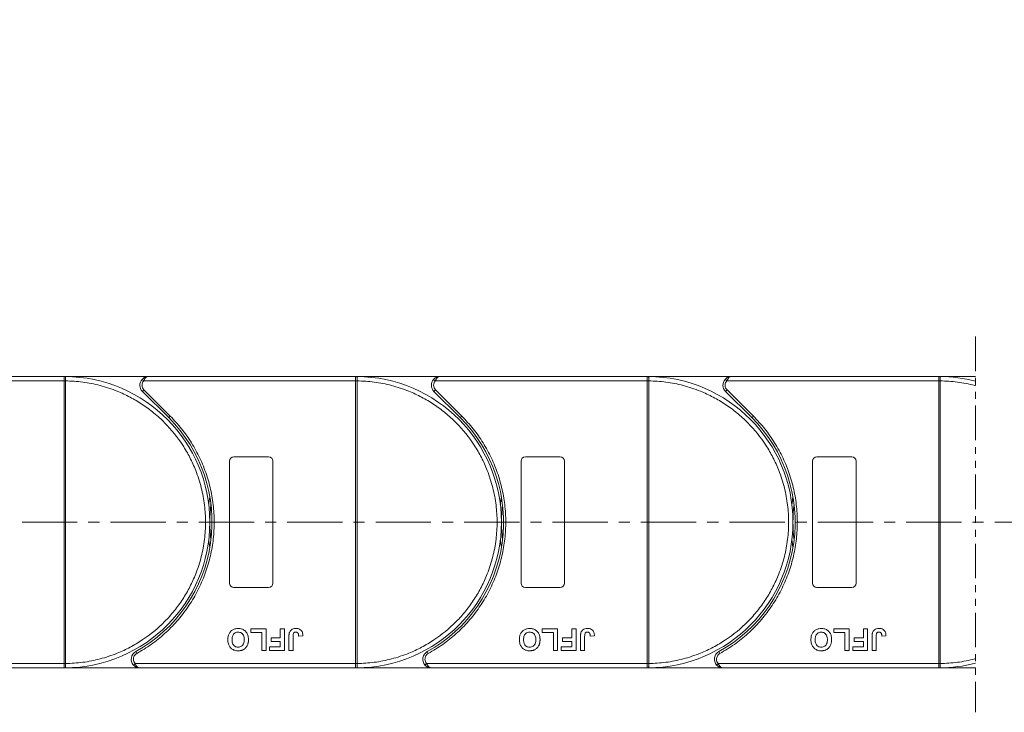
# Model space of a CAD drawing. Header units: millimetres. Extents: x 506 to 1981, y 649 to 1682.
# Tile 32 of 86: x 1229 to 1455, y 1059 to 1218. Entities that reach past the tile are written whole.
import ezdxf

# ---------------------------------------------------------------- set-up
doc = ezdxf.new("R2010")
doc.units = ezdxf.units.MM
doc.linetypes.add('CENTERX2', pattern=[20.32, 12.7, -2.54, 2.54, -2.54])
doc.linetypes.add('PHANTOM2', pattern=[31.75, 15.875, -3.175, 3.175, -3.175, 3.175, -3.175])
doc.styles.get("Standard").update_dxf_attribs({"font": '仿宋_GB2312.ttf', "width": 0.8})
doc.dimstyles.new('副本 ISO-45.1', dxfattribs={"dimtxt": 10, "dimasz": 9, "dimexe": 6.5, "dimexo": 0.625, "dimgap": 2.5, "dimtad": 1, "dimdsep": 46, "dimtxsty": 'Standard', "dimcen": 2.5, "dimadec": 0, "dimazin": 0, "dimtfac": 1, "dimtmove": 0, "dimatfit": 3, "dimfxl": 0, "dimarcsym": 0})

# ---------------------------------------------------------------- blocks, each defined once
blk = doc.blocks.new('*D2729')
at = {"color": 0, "lineweight": -2}
for p, q in [((1371.29, 1330.5), (1875.27, 1330.5)), ((1868.77, 1078.3), (1868.77, 1321.5)), ((1793.05, 1069.3), (1875.27, 1069.3))]:
    blk.add_line(p, q, dxfattribs=at)
at = {"color": 0, "lineweight": 9}
for points in [[(1867.27, 1321.5), (1870.27, 1321.5), (1868.77, 1330.5)], [(1867.27, 1078.3), (1870.27, 1078.3), (1868.77, 1069.3)]]:
    blk.add_solid(points, dxfattribs=at)
at = {"layer": 'Defpoints', "color": 0, "lineweight": 9}
for p in [(1370.66, 1330.5), (1868.77, 1330.5), (1792.42, 1069.3)]:
    blk.add_point(p, dxfattribs=at)
at = {"color": 0, "lineweight": 9, "insert": (1861.27, 1199.9), "char_height": 10, "attachment_point": 5, "rotation": 90}
blk.add_mtext('2R+67', dxfattribs=at)

msp = doc.modelspace()

# ---------------------------------------------------------------- linework, layer by layer
at = {"color": 3, "linetype": 'PHANTOM2', "lineweight": 9, "ltscale": 0.5}
msp.add_line((1448.526, 1145.482), (1448.525, 1059.092), dxfattribs=at)
at = {"color": 7, "linetype": 'Continuous', "lineweight": 15}
for p, q in [((1239.091, 1136.303), (1191.503, 1136.303)), ((1258.503, 1136.303), (1239.091, 1136.303)), ((1239.091, 1136.303), (1239.325, 1136.302)), ((1306.091, 1136.303), (1258.503, 1136.303)), ((1306.091, 1136.303), (1306.325, 1136.302)), ((1325.503, 1136.303), (1306.091, 1136.303)), ((1373.091, 1136.303), (1325.503, 1136.303)), ((1392.503, 1136.303), (1373.091, 1136.303)), ((1373.091, 1136.303), (1373.325, 1136.302)), ((1440.091, 1136.303), (1392.503, 1136.303)), ((1440.091, 1136.303), (1440.325, 1136.302)), ((1448.526, 1136.303), (1440.091, 1136.303)), ((1190.385, 1135.303), (1239.091, 1135.303)), ((1239.091, 1070.305), (1239.091, 1135.301)), ((1239.091, 1135.301), (1239.441, 1135.301)), ((1239.441, 1135.304), (1239.441, 1135.301)), ((1239.441, 1135.301), (1239.441, 1070.305)), ((1257.012, 1135.636), (1257.385, 1135.303)), ((1257.385, 1135.303), (1306.091, 1135.303)), ((1306.091, 1070.305), (1306.091, 1135.301)), ((1306.091, 1135.301), (1306.441, 1135.301)), ((1306.441, 1135.304), (1306.441, 1135.301)), ((1306.441, 1135.301), (1306.441, 1070.305)), ((1324.012, 1135.636), (1324.385, 1135.303)), ((1324.385, 1135.303), (1373.091, 1135.303)), ((1373.091, 1070.305), (1373.091, 1135.301)), ((1373.091, 1135.301), (1373.441, 1135.301)), ((1373.441, 1135.304), (1373.441, 1135.301)), ((1373.441, 1135.301), (1373.441, 1070.305)), ((1391.012, 1135.636), (1391.385, 1135.303)), ((1391.385, 1135.303), (1440.091, 1135.303)), ((1440.091, 1070.305), (1440.091, 1135.301)), ((1440.091, 1135.301), (1440.441, 1135.301)), ((1440.441, 1135.304), (1440.441, 1135.301)), ((1440.441, 1135.301), (1440.441, 1070.305)), ((1257.442, 1133.242), (1257.089, 1132.889)), ((1257.089, 1132.889), (1263.133, 1126.845)), ((1257.442, 1133.242), (1263.487, 1127.198)), ((1324.442, 1133.242), (1324.089, 1132.889)), ((1324.089, 1132.889), (1330.133, 1126.845)), ((1324.442, 1133.242), (1330.487, 1127.198)), ((1391.442, 1133.242), (1391.089, 1132.889)), ((1391.089, 1132.889), (1397.133, 1126.845)), ((1391.442, 1133.242), (1397.487, 1127.198)), ((1263.487, 1127.198), (1263.133, 1126.845)), ((1330.487, 1127.198), (1330.133, 1126.845)), ((1397.487, 1127.198), (1397.133, 1126.845)), ((1278.091, 1117.803), (1286.091, 1117.803)), ((1345.091, 1117.803), (1353.091, 1117.803)), ((1412.091, 1117.803), (1420.091, 1117.803)), ((1277.091, 1088.803), (1277.091, 1116.803)), ((1287.091, 1116.803), (1287.091, 1088.803)), ((1344.091, 1088.803), (1344.091, 1116.803)), ((1354.091, 1116.803), (1354.091, 1088.803)), ((1411.091, 1088.803), (1411.091, 1116.803)), ((1421.091, 1116.803), (1421.091, 1088.803)), ((1286.091, 1087.803), (1278.091, 1087.803)), ((1353.091, 1087.803), (1345.091, 1087.803)), ((1420.091, 1087.803), (1412.091, 1087.803)), ((1281.976, 1077.47), (1281.976, 1078.303)), ((1281.976, 1078.303), (1285.502, 1078.303)), ((1284.54, 1077.47), (1281.976, 1077.47)), ((1284.54, 1073.303), (1284.54, 1077.47)), ((1285.502, 1078.303), (1285.502, 1073.303)), ((1288.771, 1078.303), (1289.732, 1078.303)), ((1288.771, 1076.188), (1288.771, 1078.303)), ((1289.732, 1078.303), (1289.732, 1073.303)), ((1348.976, 1077.47), (1348.976, 1078.303)), ((1348.976, 1078.303), (1352.502, 1078.303)), ((1351.54, 1077.47), (1348.976, 1077.47)), ((1351.54, 1073.303), (1351.54, 1077.47)), ((1352.502, 1078.303), (1352.502, 1073.303)), ((1355.771, 1076.188), (1355.771, 1078.303)), ((1355.771, 1078.303), (1356.732, 1078.303)), ((1356.732, 1078.303), (1356.732, 1073.303)), ((1415.976, 1077.47), (1415.976, 1078.303)), ((1415.976, 1078.303), (1419.502, 1078.303)), ((1418.54, 1077.47), (1415.976, 1077.47)), ((1418.54, 1073.303), (1418.54, 1077.47)), ((1419.502, 1078.303), (1419.502, 1073.303)), ((1422.771, 1076.188), (1422.771, 1078.303)), ((1422.771, 1078.303), (1423.732, 1078.303)), ((1423.732, 1078.303), (1423.732, 1073.303)), ((1286.656, 1076.188), (1288.771, 1076.188)), ((1286.656, 1075.354), (1286.656, 1076.188)), ((1288.771, 1075.354), (1286.656, 1075.354)), ((1288.771, 1074.136), (1288.771, 1075.354)), ((1290.758, 1073.303), (1290.758, 1076.455)), ((1291.72, 1076.539), (1291.72, 1073.303)), ((1293.002, 1076.636), (1293.963, 1076.7)), ((1353.656, 1075.354), (1353.656, 1076.188)), ((1353.656, 1076.188), (1355.771, 1076.188)), ((1355.771, 1075.354), (1353.656, 1075.354)), ((1355.771, 1074.136), (1355.771, 1075.354)), ((1357.758, 1073.303), (1357.758, 1076.455)), ((1358.72, 1076.539), (1358.72, 1073.303)), ((1360.002, 1076.636), (1360.963, 1076.7)), ((1420.656, 1075.354), (1420.656, 1076.188)), ((1420.656, 1076.188), (1422.771, 1076.188)), ((1422.771, 1075.354), (1420.656, 1075.354)), ((1422.771, 1074.136), (1422.771, 1075.354)), ((1424.758, 1073.303), (1424.758, 1076.455)), ((1425.72, 1076.539), (1425.72, 1073.303)), ((1427.002, 1076.636), (1427.963, 1076.7)), ((1255.552, 1073.053), (1255.794, 1072.615)), ((1285.502, 1073.303), (1284.54, 1073.303)), ((1286.335, 1073.303), (1286.335, 1074.136)), ((1286.335, 1074.136), (1288.771, 1074.136)), ((1289.732, 1073.303), (1286.335, 1073.303)), ((1291.72, 1073.303), (1290.758, 1073.303)), ((1322.552, 1073.053), (1322.794, 1072.615)), ((1352.502, 1073.303), (1351.54, 1073.303)), ((1353.335, 1073.303), (1353.335, 1074.136)), ((1353.335, 1074.136), (1355.771, 1074.136)), ((1356.732, 1073.303), (1353.335, 1073.303)), ((1358.72, 1073.303), (1357.758, 1073.303)), ((1389.552, 1073.053), (1389.794, 1072.615)), ((1419.502, 1073.303), (1418.54, 1073.303)), ((1420.335, 1073.303), (1420.335, 1074.136)), ((1420.335, 1074.136), (1422.771, 1074.136)), ((1423.732, 1073.303), (1420.335, 1073.303)), ((1425.72, 1073.303), (1424.758, 1073.303)), ((1239.091, 1070.303), (1188.402, 1070.303)), ((1239.441, 1070.305), (1239.091, 1070.305)), ((1239.441, 1070.305), (1239.441, 1070.302)), ((1255.402, 1070.303), (1255.029, 1069.97)), ((1306.091, 1070.303), (1255.402, 1070.303)), ((1306.441, 1070.305), (1306.091, 1070.305)), ((1306.441, 1070.305), (1306.441, 1070.302)), ((1322.402, 1070.303), (1322.029, 1069.97)), ((1373.091, 1070.303), (1322.402, 1070.303)), ((1373.441, 1070.305), (1373.091, 1070.305)), ((1373.441, 1070.305), (1373.441, 1070.302)), ((1389.402, 1070.303), (1389.029, 1069.97)), ((1440.091, 1070.303), (1389.402, 1070.303)), ((1440.441, 1070.305), (1440.091, 1070.305)), ((1440.441, 1070.305), (1440.441, 1070.302)), ((1189.52, 1069.303), (1239.091, 1069.303)), ((1239.325, 1069.304), (1239.091, 1069.303)), ((1239.091, 1069.303), (1256.52, 1069.303)), ((1256.52, 1069.303), (1306.091, 1069.303)), ((1306.325, 1069.304), (1306.091, 1069.303)), ((1306.091, 1069.303), (1323.52, 1069.303)), ((1323.52, 1069.303), (1373.091, 1069.303)), ((1373.325, 1069.304), (1373.091, 1069.303)), ((1373.091, 1069.303), (1390.52, 1069.303)), ((1390.52, 1069.303), (1440.091, 1069.303)), ((1440.325, 1069.304), (1440.091, 1069.303)), ((1440.091, 1069.303), (1448.525, 1069.303))]:
    msp.add_line(p, q, dxfattribs=at)
at = {"color": 1, "linetype": 'CENTERX2', "lineweight": 13}
msp.add_line((1811.084, 1102.803), (1105.272, 1102.803), dxfattribs=at)
at = {"color": 7, "linetype": 'Continuous', "lineweight": 15, "flags": 128}
for points in [[(1272.34, 1106.903), (1272.373, 1107.169), (1272.591, 1108.612)], [(1339.34, 1106.903), (1339.373, 1107.169), (1339.591, 1108.612)], [(1406.34, 1106.903), (1406.373, 1107.169), (1406.591, 1108.612)], [(1272.591, 1096.993), (1272.373, 1098.436), (1272.34, 1098.703)], [(1339.591, 1096.993), (1339.373, 1098.436), (1339.34, 1098.703)], [(1406.591, 1096.993), (1406.373, 1098.436), (1406.34, 1098.703)]]:
    msp.add_lwpolyline(points, dxfattribs=at)
at = {"color": 7, "linetype": 'Continuous', "lineweight": 15}
for centre, radius, start, end in [((1239.328, 1136.007), 0.295, 90.53836, 143.36012), ((1239.091, 1102.803), 33.5, 270.40019, 89.59981), ((1306.328, 1136.007), 0.295, 90.53836, 143.36012), ((1306.091, 1102.803), 33.5, 270.40019, 89.59981), ((1373.328, 1136.007), 0.295, 90.53836, 143.36012), ((1373.091, 1102.803), 33.5, 270.40019, 89.59981), ((1440.328, 1136.007), 0.295, 90.53836, 143.36012), ((1440.091, 1102.803), 33.5, 75.41757, 89.59981), ((1239.354, 1105.12), 30.184, 89.8339, 90.49831), ((1258.503, 1134.303), 2, 138.18969, 225), ((1306.354, 1105.12), 30.184, 89.8339, 90.49831), ((1325.503, 1134.303), 2, 138.18969, 225), ((1373.354, 1105.12), 30.184, 89.8339, 90.49831), ((1392.503, 1134.303), 2, 138.18969, 225), ((1440.354, 1105.12), 30.184, 89.8339, 90.49831), ((1239.091, 1102.803), 34, 298.95502, 45), ((1306.091, 1102.803), 34, 298.95502, 45), ((1373.091, 1102.803), 34, 298.95502, 45), ((1278.091, 1116.803), 1, 90, 180), ((1286.091, 1116.803), 1, 0, 90), ((1345.091, 1116.803), 1, 90, 180), ((1353.091, 1116.803), 1, 0, 90), ((1412.091, 1116.803), 1, 90, 180), ((1420.091, 1116.803), 1, 0, 90), ((1306.091, 1102.803), 33.5, 172.96973, 187.03027), ((1373.091, 1102.803), 33.5, 172.96973, 187.03027), ((1440.091, 1102.803), 33.5, 172.96973, 187.03027), ((1278.091, 1088.803), 1, 180, 270), ((1286.091, 1088.803), 1, 270, 0), ((1345.091, 1088.803), 1, 180, 270), ((1353.091, 1088.803), 1, 270, 0), ((1412.091, 1088.803), 1, 180, 270), ((1420.091, 1088.803), 1, 270, 360), ((1256.52, 1071.303), 2, 118.95502, 221.81031), ((1323.52, 1071.303), 2, 118.95502, 221.81031), ((1390.52, 1071.303), 2, 118.95502, 221.81031), ((1239.354, 1100.485), 30.184, 269.50169, 270.1661), ((1306.354, 1100.485), 30.184, 269.50169, 270.1661), ((1373.354, 1100.485), 30.184, 269.50169, 270.1661), ((1440.354, 1100.485), 30.184, 269.50169, 270.1661), ((1440.091, 1102.803), 33.5, 270.40019, 284.58087), ((1239.328, 1069.599), 0.295, 216.63988, 269.46164), ((1306.328, 1069.599), 0.295, 216.63988, 269.46164), ((1373.328, 1069.599), 0.295, 216.63988, 269.46164), ((1440.328, 1069.599), 0.295, 216.63988, 269.46164)]:
    msp.add_arc(centre, radius, start, end, dxfattribs=at)
for points in [[(1239.091, 1136.183), (1239.091, 1136.218), (1239.091, 1136.287), (1239.091, 1136.298), (1239.091, 1136.303)], [(1306.091, 1136.183), (1306.091, 1136.218), (1306.091, 1136.287), (1306.091, 1136.298), (1306.091, 1136.303)], [(1373.091, 1136.183), (1373.091, 1136.218), (1373.091, 1136.287), (1373.091, 1136.298), (1373.091, 1136.303)], [(1440.091, 1136.183), (1440.091, 1136.218), (1440.091, 1136.287), (1440.091, 1136.298), (1440.091, 1136.303)], [(1257.385, 1135.303), (1257.275, 1135.154), (1257.056, 1134.856), (1257.021, 1134.487), (1257.003, 1134.303)], [(1257.003, 1134.303), (1257.024, 1134.104), (1257.065, 1133.707), (1257.316, 1133.397), (1257.442, 1133.242)], [(1324.385, 1135.303), (1324.275, 1135.154), (1324.056, 1134.856), (1324.021, 1134.487), (1324.003, 1134.303)], [(1324.003, 1134.303), (1324.024, 1134.104), (1324.065, 1133.707), (1324.316, 1133.397), (1324.442, 1133.242)], [(1391.385, 1135.303), (1391.275, 1135.154), (1391.056, 1134.856), (1391.021, 1134.487), (1391.003, 1134.303)], [(1391.003, 1134.303), (1391.024, 1134.104), (1391.065, 1133.707), (1391.316, 1133.397), (1391.442, 1133.242)], [(1255.02, 1071.303), (1255.037, 1071.119), (1255.072, 1070.75), (1255.292, 1070.452), (1255.402, 1070.303)], [(1322.02, 1071.303), (1322.037, 1071.119), (1322.072, 1070.75), (1322.292, 1070.452), (1322.402, 1070.303)], [(1389.02, 1071.303), (1389.037, 1071.119), (1389.072, 1070.75), (1389.292, 1070.452), (1389.402, 1070.303)], [(1239.091, 1069.303), (1239.091, 1069.308), (1239.091, 1069.319), (1239.091, 1069.388), (1239.091, 1069.423)], [(1306.091, 1069.303), (1306.091, 1069.308), (1306.091, 1069.319), (1306.091, 1069.388), (1306.091, 1069.423)], [(1373.091, 1069.303), (1373.091, 1069.308), (1373.091, 1069.319), (1373.091, 1069.388), (1373.091, 1069.423)], [(1440.091, 1069.303), (1440.091, 1069.308), (1440.091, 1069.319), (1440.091, 1069.388), (1440.091, 1069.423)]]:
    msp.add_open_spline(points, degree=3, dxfattribs=at)
for points, knots in [([(1239.091, 1135.303), (1239.091, 1135.415), (1239.091, 1135.64), (1239.091, 1135.939), (1239.092, 1136.107), (1239.091, 1136.173), (1239.091, 1136.183)], [0, 0, 0, 0, 0.3133566, 0.6267132, 0.9400698, 1, 1, 1, 1]), ([(1239.325, 1136.302), (1239.342, 1136.299), (1239.379, 1136.293), (1239.409, 1136.239), (1239.428, 1136.146), (1239.439, 1136), (1239.442, 1135.804), (1239.442, 1135.559), (1239.442, 1135.394), (1239.441, 1135.304)], [0, 0, 0, 0, 0.1119973, 0.2448439, 0.3691679, 0.5008987, 0.6875333, 0.8281382, 1, 1, 1, 1]), ([(1257.012, 1135.636), (1257.107, 1135.73), (1257.317, 1135.937), (1257.815, 1136.224), (1258.233, 1136.272), (1258.503, 1136.303)], [0, 0, 0, 0, 0.2270634, 0.5015869, 1, 1, 1, 1]), ([(1258.503, 1136.303), (1258.397, 1136.29), (1258.185, 1136.264), (1257.876, 1136.052), (1257.597, 1135.726), (1257.453, 1135.438), (1257.385, 1135.303)], [0, 0, 0, 0, 0.2515188, 0.5017844, 0.7656323, 1, 1, 1, 1]), ([(1306.091, 1135.303), (1306.091, 1135.415), (1306.091, 1135.64), (1306.091, 1135.939), (1306.092, 1136.107), (1306.091, 1136.173), (1306.091, 1136.183)], [0, 0, 0, 0, 0.3133566, 0.6267132, 0.9400698, 1, 1, 1, 1]), ([(1306.325, 1136.302), (1306.342, 1136.299), (1306.379, 1136.293), (1306.409, 1136.239), (1306.428, 1136.146), (1306.439, 1136), (1306.442, 1135.804), (1306.442, 1135.559), (1306.442, 1135.394), (1306.441, 1135.304)], [0, 0, 0, 0, 0.1119973, 0.2448439, 0.3691679, 0.5008987, 0.6875333, 0.8281382, 1, 1, 1, 1]), ([(1324.012, 1135.636), (1324.107, 1135.73), (1324.317, 1135.937), (1324.815, 1136.224), (1325.233, 1136.272), (1325.503, 1136.303)], [0, 0, 0, 0, 0.2270634, 0.5015869, 1, 1, 1, 1]), ([(1325.503, 1136.303), (1325.397, 1136.29), (1325.185, 1136.264), (1324.876, 1136.052), (1324.597, 1135.726), (1324.453, 1135.438), (1324.385, 1135.303)], [0, 0, 0, 0, 0.2515188, 0.5017844, 0.7656323, 1, 1, 1, 1]), ([(1373.091, 1135.303), (1373.091, 1135.415), (1373.091, 1135.64), (1373.091, 1135.939), (1373.092, 1136.107), (1373.091, 1136.173), (1373.091, 1136.183)], [0, 0, 0, 0, 0.3133566, 0.6267132, 0.9400698, 1, 1, 1, 1]), ([(1373.325, 1136.302), (1373.342, 1136.299), (1373.379, 1136.293), (1373.409, 1136.239), (1373.428, 1136.146), (1373.439, 1136), (1373.442, 1135.804), (1373.442, 1135.559), (1373.442, 1135.394), (1373.441, 1135.304)], [0, 0, 0, 0, 0.11199725, 0.24484387, 0.3691679, 0.50089869, 0.68753328, 0.82813816, 1, 1, 1, 1]), ([(1391.012, 1135.636), (1391.107, 1135.73), (1391.317, 1135.937), (1391.815, 1136.224), (1392.233, 1136.272), (1392.503, 1136.303)], [0, 0, 0, 0, 0.2270634, 0.5015869, 1, 1, 1, 1]), ([(1392.503, 1136.303), (1392.397, 1136.29), (1392.185, 1136.264), (1391.876, 1136.052), (1391.597, 1135.726), (1391.453, 1135.438), (1391.385, 1135.303)], [0, 0, 0, 0, 0.2515188, 0.5017844, 0.7656323, 1, 1, 1, 1]), ([(1440.091, 1135.303), (1440.091, 1135.415), (1440.091, 1135.64), (1440.091, 1135.939), (1440.092, 1136.107), (1440.091, 1136.173), (1440.091, 1136.183)], [0, 0, 0, 0, 0.3133566, 0.6267132, 0.9400698, 1, 1, 1, 1]), ([(1440.325, 1136.302), (1440.342, 1136.299), (1440.379, 1136.293), (1440.409, 1136.239), (1440.428, 1136.146), (1440.439, 1136), (1440.442, 1135.804), (1440.442, 1135.559), (1440.442, 1135.394), (1440.441, 1135.304)], [0, 0, 0, 0, 0.1119973, 0.2448439, 0.3691679, 0.5008987, 0.6875333, 0.8281382, 1, 1, 1, 1]), ([(1239.091, 1135.301), (1239.091, 1135.301), (1239.091, 1135.302), (1239.091, 1135.302), (1239.091, 1135.303), (1239.091, 1135.303)], [0, 0, 0, 0, 0.3846661, 0.6923333, 1, 1, 1, 1]), ([(1239.441, 1135.301), (1240.754, 1135.241), (1243.42, 1135.119), (1247.409, 1134.305), (1251.053, 1133.099), (1254.288, 1131.593), (1257.114, 1129.915), (1259.775, 1127.946), (1263.054, 1124.954), (1265.842, 1121.49), (1268.044, 1117.689), (1269.514, 1114.437), (1270.687, 1110.781), (1271.43, 1106.783), (1271.671, 1102.803), (1271.43, 1098.822), (1270.687, 1094.825), (1269.514, 1091.169), (1268.044, 1087.917), (1266.396, 1085.074), (1264.456, 1082.391), (1261.499, 1079.081), (1258.065, 1076.255), (1254.288, 1074.013), (1251.052, 1072.506), (1247.409, 1071.301), (1243.42, 1070.487), (1240.754, 1070.365), (1239.441, 1070.305)], [0, 0, 0, 0, 0.038862, 0.078912, 0.1200677, 0.1522272, 0.1843815, 0.2172151, 0.2500433, 0.3156185, 0.347778, 0.3799323, 0.4210926, 0.4611415, 0.5, 0.5388632, 0.578912, 0.6200677, 0.6522272, 0.6843815, 0.7172151, 0.7500433, 0.8156185, 0.847778, 0.8799323, 0.9210926, 0.9611404, 1, 1, 1, 1]), ([(1306.091, 1135.301), (1306.091, 1135.301), (1306.091, 1135.302), (1306.091, 1135.302), (1306.091, 1135.303), (1306.091, 1135.303)], [0, 0, 0, 0, 0.3846661, 0.6923333, 1, 1, 1, 1]), ([(1306.441, 1135.301), (1307.754, 1135.241), (1310.42, 1135.119), (1314.409, 1134.305), (1318.053, 1133.099), (1321.288, 1131.593), (1324.114, 1129.915), (1326.775, 1127.946), (1330.054, 1124.954), (1332.842, 1121.49), (1335.044, 1117.689), (1336.514, 1114.437), (1337.687, 1110.781), (1338.43, 1106.783), (1338.671, 1102.803), (1338.43, 1098.822), (1337.687, 1094.825), (1336.514, 1091.169), (1335.044, 1087.917), (1333.396, 1085.074), (1331.456, 1082.391), (1328.499, 1079.081), (1325.065, 1076.255), (1321.288, 1074.013), (1318.052, 1072.506), (1314.409, 1071.301), (1310.42, 1070.487), (1307.754, 1070.365), (1306.441, 1070.305)], [0, 0, 0, 0, 0.03886198, 0.07891202, 0.12006769, 0.15222721, 0.18438153, 0.21721506, 0.25004326, 0.31561849, 0.34777802, 0.37993233, 0.42109262, 0.46114154, 0.50000001, 0.53886316, 0.57891202, 0.62006769, 0.65222721, 0.68438153, 0.71721506, 0.75004326, 0.81561849, 0.84777802, 0.87993233, 0.92109262, 0.96114036, 1, 1, 1, 1]), ([(1373.091, 1135.301), (1373.091, 1135.301), (1373.091, 1135.302), (1373.091, 1135.302), (1373.091, 1135.303), (1373.091, 1135.303)], [0, 0, 0, 0, 0.3846661, 0.6923333, 1, 1, 1, 1]), ([(1373.441, 1135.301), (1374.754, 1135.241), (1377.42, 1135.119), (1381.409, 1134.305), (1385.053, 1133.099), (1388.288, 1131.593), (1391.114, 1129.915), (1393.775, 1127.946), (1397.054, 1124.954), (1399.842, 1121.49), (1402.044, 1117.689), (1403.514, 1114.437), (1404.687, 1110.781), (1405.43, 1106.783), (1405.671, 1102.803), (1405.43, 1098.822), (1404.687, 1094.825), (1403.514, 1091.169), (1402.044, 1087.917), (1400.396, 1085.074), (1398.456, 1082.391), (1395.499, 1079.081), (1392.065, 1076.255), (1388.288, 1074.013), (1385.052, 1072.506), (1381.409, 1071.301), (1377.42, 1070.487), (1374.754, 1070.365), (1373.441, 1070.305)], [0, 0, 0, 0, 0.038862, 0.078912, 0.1200677, 0.1522272, 0.1843815, 0.2172151, 0.2500433, 0.3156185, 0.347778, 0.3799323, 0.4210926, 0.4611415, 0.5, 0.5388632, 0.578912, 0.6200677, 0.6522272, 0.6843815, 0.7172151, 0.7500433, 0.8156185, 0.847778, 0.8799323, 0.9210926, 0.9611404, 1, 1, 1, 1]), ([(1440.091, 1135.301), (1440.091, 1135.301), (1440.091, 1135.302), (1440.091, 1135.302), (1440.091, 1135.303), (1440.091, 1135.303)], [0, 0, 0, 0, 0.3846661, 0.6923333, 1, 1, 1, 1]), ([(1440.441, 1135.301), (1441.754, 1135.241), (1444.42, 1135.119), (1447.101, 1134.572), (1448.468, 1134.205), (1448.526, 1134.189)], [0, 0, 0, 0, 0.03886198, 0.078912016, 0.080694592, 0.080694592, 0.080694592, 0.080694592]), ([(1263.487, 1127.198), (1264.384, 1126.24), (1266.179, 1124.323), (1268.451, 1121.056), (1270.377, 1117.535), (1271.886, 1113.768), (1272.945, 1109.853), (1273.531, 1105.88), (1273.656, 1101.907), (1273.327, 1097.978), (1272.557, 1094.111), (1271.339, 1090.327), (1269.677, 1086.671), (1267.578, 1083.2), (1265.087, 1079.998), (1262.262, 1077.146), (1259.176, 1074.634), (1256.921, 1073.288), (1255.794, 1072.615)], [0, 0, 0, 0, 0.0616516, 0.1233073, 0.1864354, 0.25, 0.3135645, 0.3766927, 0.4383422, 0.5, 0.5616495, 0.6233073, 0.6864354, 0.75, 0.8135645, 0.8766927, 0.9383443, 1, 1, 1, 1]), ([(1330.487, 1127.198), (1331.384, 1126.24), (1333.179, 1124.323), (1335.451, 1121.056), (1337.377, 1117.535), (1338.886, 1113.768), (1339.945, 1109.853), (1340.531, 1105.88), (1340.656, 1101.907), (1340.327, 1097.978), (1339.557, 1094.111), (1338.339, 1090.327), (1336.677, 1086.671), (1334.578, 1083.2), (1332.087, 1079.998), (1329.262, 1077.146), (1326.176, 1074.634), (1323.921, 1073.288), (1322.794, 1072.615)], [0, 0, 0, 0, 0.0616516, 0.1233073, 0.1864354, 0.25, 0.3135645, 0.3766927, 0.4383422, 0.5, 0.5616495, 0.6233073, 0.6864354, 0.75, 0.8135645, 0.8766927, 0.9383443, 1, 1, 1, 1]), ([(1397.487, 1127.198), (1398.384, 1126.24), (1400.179, 1124.323), (1402.451, 1121.056), (1404.377, 1117.535), (1405.886, 1113.768), (1406.945, 1109.853), (1407.531, 1105.88), (1407.656, 1101.907), (1407.327, 1097.978), (1406.557, 1094.111), (1405.339, 1090.327), (1403.677, 1086.671), (1401.578, 1083.2), (1399.087, 1079.998), (1396.262, 1077.146), (1393.176, 1074.634), (1390.921, 1073.288), (1389.794, 1072.615)], [0, 0, 0, 0, 0.0616516, 0.1233073, 0.1864354, 0.25, 0.3135645, 0.3766927, 0.4383422, 0.5, 0.5616495, 0.6233073, 0.6864354, 0.75, 0.8135645, 0.8766927, 0.9383443, 1, 1, 1, 1]), ([(1276.72, 1075.81), (1276.723, 1075.943), (1276.734, 1076.346), (1276.875, 1076.986), (1277.267, 1077.648), (1277.841, 1078.114), (1278.48, 1078.34), (1278.902, 1078.359), (1279.084, 1078.367)], [0, 0, 0, 0, 0.1018882, 0.3073435, 0.4929627, 0.6786474, 0.8607914, 1, 1, 1, 1]), ([(1277.681, 1075.786), (1277.685, 1075.919), (1277.697, 1076.295), (1277.837, 1076.817), (1278.183, 1077.237), (1278.56, 1077.467), (1278.88, 1077.528), (1279.054, 1077.533), (1279.086, 1077.534)], [0, 0, 0, 0, 0.1585903, 0.4472388, 0.6203806, 0.7935748, 0.9612953, 1, 1, 1, 1]), ([(1279.084, 1078.367), (1279.218, 1078.363), (1279.622, 1078.349), (1280.282, 1078.159), (1280.903, 1077.67), (1281.328, 1076.96), (1281.454, 1076.323), (1281.462, 1075.921), (1281.463, 1075.833)], [0, 0, 0, 0, 0.1021706, 0.3092201, 0.51365, 0.6922749, 0.9324126, 1, 1, 1, 1]), ([(1279.086, 1077.534), (1279.221, 1077.524), (1279.491, 1077.506), (1279.872, 1077.325), (1280.195, 1077.024), (1280.444, 1076.531), (1280.498, 1076.099), (1280.501, 1075.828), (1280.502, 1075.8)], [0, 0, 0, 0, 0.1597099, 0.3204292, 0.4910735, 0.6770503, 0.9662903, 1, 1, 1, 1]), ([(1290.758, 1076.455), (1290.759, 1076.522), (1290.76, 1076.655), (1290.769, 1076.835), (1290.783, 1076.994), (1290.803, 1077.132), (1290.826, 1077.27), (1290.854, 1077.36), (1290.867, 1077.406)], [0, 0, 0, 0, 0.2082698, 0.416707, 0.5614806, 0.7065734, 0.8528245, 1, 1, 1, 1]), ([(1290.867, 1077.406), (1290.921, 1077.53), (1291.029, 1077.779), (1291.333, 1078.082), (1291.798, 1078.33), (1292.185, 1078.353), (1292.419, 1078.367)], [0, 0, 0, 0, 0.2064605, 0.4135145, 0.6452106, 1, 1, 1, 1]), ([(1291.72, 1076.539), (1291.722, 1076.673), (1291.727, 1076.903), (1291.776, 1077.182), (1291.867, 1077.362), (1291.985, 1077.458), (1292.151, 1077.524), (1292.278, 1077.53), (1292.357, 1077.534)], [0, 0, 0, 0, 0.2920273, 0.5048541, 0.6139046, 0.723685, 0.8298165, 1, 1, 1, 1]), ([(1292.357, 1077.534), (1292.398, 1077.532), (1292.482, 1077.529), (1292.593, 1077.497), (1292.686, 1077.452), (1292.758, 1077.397), (1292.822, 1077.333), (1292.855, 1077.283), (1292.871, 1077.258)], [0, 0, 0, 0, 0.202387, 0.4109073, 0.5578292, 0.7094718, 0.8532239, 1, 1, 1, 1]), ([(1292.419, 1078.367), (1292.553, 1078.361), (1292.857, 1078.349), (1293.308, 1078.187), (1293.667, 1077.862), (1293.922, 1077.354), (1293.947, 1076.958), (1293.963, 1076.7)], [0, 0, 0, 0, 0.1552919, 0.3531453, 0.543243, 0.704067, 1, 1, 1, 1]), ([(1292.871, 1077.258), (1292.89, 1077.221), (1292.928, 1077.146), (1292.956, 1077.033), (1292.976, 1076.927), (1292.988, 1076.831), (1292.997, 1076.734), (1293, 1076.669), (1293.002, 1076.636)], [0, 0, 0, 0, 0.1938055, 0.3931273, 0.5440688, 0.6954121, 0.8476129, 1, 1, 1, 1]), ([(1343.72, 1075.81), (1343.723, 1075.943), (1343.734, 1076.346), (1343.875, 1076.986), (1344.267, 1077.648), (1344.841, 1078.114), (1345.48, 1078.34), (1345.902, 1078.359), (1346.084, 1078.367)], [0, 0, 0, 0, 0.1018882, 0.3073435, 0.4929627, 0.6786474, 0.8607914, 1, 1, 1, 1]), ([(1344.681, 1075.786), (1344.685, 1075.919), (1344.697, 1076.295), (1344.837, 1076.817), (1345.183, 1077.237), (1345.56, 1077.467), (1345.88, 1077.528), (1346.054, 1077.533), (1346.086, 1077.534)], [0, 0, 0, 0, 0.1585903, 0.4472388, 0.6203806, 0.7935748, 0.9612953, 1, 1, 1, 1]), ([(1346.084, 1078.367), (1346.218, 1078.363), (1346.622, 1078.349), (1347.282, 1078.159), (1347.903, 1077.67), (1348.328, 1076.96), (1348.454, 1076.323), (1348.462, 1075.921), (1348.463, 1075.833)], [0, 0, 0, 0, 0.1021706, 0.3092201, 0.51365, 0.6922749, 0.9324126, 1, 1, 1, 1]), ([(1346.086, 1077.534), (1346.221, 1077.524), (1346.491, 1077.506), (1346.872, 1077.325), (1347.195, 1077.024), (1347.444, 1076.531), (1347.498, 1076.099), (1347.501, 1075.828), (1347.502, 1075.8)], [0, 0, 0, 0, 0.1597099, 0.3204292, 0.4910735, 0.6770503, 0.9662903, 1, 1, 1, 1]), ([(1357.758, 1076.455), (1357.759, 1076.522), (1357.76, 1076.655), (1357.769, 1076.835), (1357.783, 1076.994), (1357.803, 1077.132), (1357.826, 1077.27), (1357.854, 1077.36), (1357.867, 1077.406)], [0, 0, 0, 0, 0.20826979, 0.416707, 0.56148059, 0.70657343, 0.85282453, 1, 1, 1, 1]), ([(1357.867, 1077.406), (1357.921, 1077.53), (1358.029, 1077.779), (1358.333, 1078.082), (1358.798, 1078.33), (1359.185, 1078.353), (1359.419, 1078.367)], [0, 0, 0, 0, 0.2064605, 0.4135145, 0.6452106, 1, 1, 1, 1]), ([(1358.72, 1076.539), (1358.722, 1076.673), (1358.727, 1076.903), (1358.776, 1077.182), (1358.867, 1077.362), (1358.985, 1077.458), (1359.151, 1077.524), (1359.278, 1077.53), (1359.357, 1077.534)], [0, 0, 0, 0, 0.2920273, 0.5048541, 0.6139046, 0.723685, 0.8298165, 1, 1, 1, 1]), ([(1359.357, 1077.534), (1359.398, 1077.532), (1359.482, 1077.529), (1359.593, 1077.497), (1359.686, 1077.452), (1359.758, 1077.397), (1359.822, 1077.333), (1359.855, 1077.283), (1359.871, 1077.258)], [0, 0, 0, 0, 0.20238704, 0.41090731, 0.55782922, 0.70947182, 0.85322392, 1, 1, 1, 1]), ([(1359.419, 1078.367), (1359.553, 1078.361), (1359.857, 1078.349), (1360.308, 1078.187), (1360.667, 1077.862), (1360.922, 1077.354), (1360.947, 1076.958), (1360.963, 1076.7)], [0, 0, 0, 0, 0.1552919, 0.3531453, 0.543243, 0.704067, 1, 1, 1, 1]), ([(1359.871, 1077.258), (1359.89, 1077.221), (1359.928, 1077.146), (1359.956, 1077.033), (1359.976, 1076.927), (1359.988, 1076.831), (1359.997, 1076.734), (1360, 1076.669), (1360.002, 1076.636)], [0, 0, 0, 0, 0.19380551, 0.39312733, 0.54406876, 0.6954121, 0.84761289, 1, 1, 1, 1]), ([(1410.72, 1075.81), (1410.723, 1075.943), (1410.734, 1076.346), (1410.875, 1076.986), (1411.267, 1077.648), (1411.841, 1078.114), (1412.48, 1078.34), (1412.902, 1078.359), (1413.084, 1078.367)], [0, 0, 0, 0, 0.1018882, 0.3073435, 0.4929627, 0.6786474, 0.8607914, 1, 1, 1, 1]), ([(1411.681, 1075.786), (1411.685, 1075.919), (1411.697, 1076.295), (1411.837, 1076.817), (1412.183, 1077.237), (1412.56, 1077.467), (1412.88, 1077.528), (1413.054, 1077.533), (1413.086, 1077.534)], [0, 0, 0, 0, 0.1585903, 0.4472388, 0.6203806, 0.7935748, 0.9612953, 1, 1, 1, 1]), ([(1413.084, 1078.367), (1413.218, 1078.363), (1413.622, 1078.349), (1414.282, 1078.159), (1414.903, 1077.67), (1415.328, 1076.96), (1415.454, 1076.323), (1415.462, 1075.921), (1415.463, 1075.833)], [0, 0, 0, 0, 0.1021706, 0.3092201, 0.51365, 0.6922749, 0.9324126, 1, 1, 1, 1]), ([(1413.086, 1077.534), (1413.221, 1077.524), (1413.491, 1077.506), (1413.872, 1077.325), (1414.195, 1077.024), (1414.444, 1076.531), (1414.498, 1076.099), (1414.501, 1075.828), (1414.502, 1075.8)], [0, 0, 0, 0, 0.1597099, 0.3204292, 0.4910735, 0.6770503, 0.9662903, 1, 1, 1, 1]), ([(1424.758, 1076.455), (1424.759, 1076.522), (1424.76, 1076.655), (1424.769, 1076.835), (1424.783, 1076.994), (1424.803, 1077.132), (1424.826, 1077.27), (1424.854, 1077.36), (1424.867, 1077.406)], [0, 0, 0, 0, 0.2082698, 0.416707, 0.5614806, 0.7065734, 0.8528245, 1, 1, 1, 1]), ([(1424.867, 1077.406), (1424.921, 1077.53), (1425.029, 1077.779), (1425.333, 1078.082), (1425.798, 1078.33), (1426.185, 1078.353), (1426.419, 1078.367)], [0, 0, 0, 0, 0.2064605, 0.4135145, 0.6452106, 1, 1, 1, 1]), ([(1425.72, 1076.539), (1425.722, 1076.673), (1425.727, 1076.903), (1425.776, 1077.182), (1425.867, 1077.362), (1425.985, 1077.458), (1426.151, 1077.524), (1426.278, 1077.53), (1426.357, 1077.534)], [0, 0, 0, 0, 0.29202728, 0.5048541, 0.61390458, 0.72368495, 0.82981647, 1, 1, 1, 1]), ([(1426.357, 1077.534), (1426.398, 1077.532), (1426.482, 1077.529), (1426.593, 1077.497), (1426.686, 1077.452), (1426.758, 1077.397), (1426.822, 1077.333), (1426.855, 1077.283), (1426.871, 1077.258)], [0, 0, 0, 0, 0.202387, 0.4109073, 0.5578292, 0.7094718, 0.8532239, 1, 1, 1, 1]), ([(1426.419, 1078.367), (1426.553, 1078.361), (1426.857, 1078.349), (1427.308, 1078.187), (1427.667, 1077.862), (1427.922, 1077.354), (1427.947, 1076.958), (1427.963, 1076.7)], [0, 0, 0, 0, 0.1552919, 0.3531453, 0.543243, 0.704067, 1, 1, 1, 1]), ([(1426.871, 1077.258), (1426.89, 1077.221), (1426.928, 1077.146), (1426.956, 1077.033), (1426.976, 1076.927), (1426.988, 1076.831), (1426.997, 1076.734), (1427, 1076.669), (1427.002, 1076.636)], [0, 0, 0, 0, 0.1938055, 0.3931273, 0.5440688, 0.6954121, 0.8476129, 1, 1, 1, 1]), ([(1279.098, 1073.239), (1278.965, 1073.243), (1278.561, 1073.257), (1277.907, 1073.452), (1277.288, 1073.939), (1276.861, 1074.646), (1276.73, 1075.297), (1276.722, 1075.711), (1276.72, 1075.81)], [0, 0, 0, 0, 0.1013981, 0.3069957, 0.5061443, 0.6852619, 0.9245571, 1, 1, 1, 1]), ([(1279.086, 1074.072), (1278.952, 1074.081), (1278.682, 1074.097), (1278.298, 1074.266), (1277.987, 1074.554), (1277.749, 1075.016), (1277.686, 1075.445), (1277.682, 1075.731), (1277.681, 1075.786)], [0, 0, 0, 0, 0.1602922, 0.3219224, 0.4907614, 0.6575692, 0.9338827, 1, 1, 1, 1]), ([(1280.502, 1075.8), (1280.498, 1075.667), (1280.488, 1075.33), (1280.37, 1074.851), (1280.085, 1074.437), (1279.726, 1074.182), (1279.374, 1074.082), (1279.16, 1074.075), (1279.086, 1074.072)], [0, 0, 0, 0, 0.15861661, 0.40086372, 0.57305935, 0.74548557, 0.91298519, 1, 1, 1, 1]), ([(1281.463, 1075.833), (1281.463, 1075.766), (1281.462, 1075.633), (1281.447, 1075.426), (1281.422, 1075.212), (1281.381, 1074.993), (1281.324, 1074.774), (1281.268, 1074.633), (1281.24, 1074.562)], [0, 0, 0, 0, 0.1539502, 0.3081809, 0.478699, 0.6499612, 0.8242026, 1, 1, 1, 1]), ([(1346.098, 1073.239), (1345.965, 1073.243), (1345.561, 1073.257), (1344.907, 1073.452), (1344.288, 1073.939), (1343.861, 1074.646), (1343.73, 1075.297), (1343.722, 1075.711), (1343.72, 1075.81)], [0, 0, 0, 0, 0.1013981, 0.3069957, 0.5061443, 0.6852619, 0.9245571, 1, 1, 1, 1]), ([(1346.086, 1074.072), (1345.952, 1074.081), (1345.682, 1074.097), (1345.298, 1074.266), (1344.987, 1074.554), (1344.749, 1075.016), (1344.686, 1075.445), (1344.682, 1075.731), (1344.681, 1075.786)], [0, 0, 0, 0, 0.16029217, 0.32192242, 0.49076139, 0.65756923, 0.93388265, 1, 1, 1, 1]), ([(1347.502, 1075.8), (1347.498, 1075.667), (1347.488, 1075.33), (1347.37, 1074.851), (1347.085, 1074.437), (1346.726, 1074.182), (1346.374, 1074.082), (1346.16, 1074.075), (1346.086, 1074.072)], [0, 0, 0, 0, 0.1586166, 0.4008637, 0.5730594, 0.7454856, 0.9129852, 1, 1, 1, 1]), ([(1348.463, 1075.833), (1348.463, 1075.766), (1348.462, 1075.633), (1348.447, 1075.426), (1348.422, 1075.212), (1348.381, 1074.993), (1348.324, 1074.774), (1348.268, 1074.633), (1348.24, 1074.562)], [0, 0, 0, 0, 0.1539502, 0.3081809, 0.478699, 0.6499612, 0.8242026, 1, 1, 1, 1]), ([(1413.098, 1073.239), (1412.965, 1073.243), (1412.561, 1073.257), (1411.907, 1073.452), (1411.288, 1073.939), (1410.861, 1074.646), (1410.73, 1075.297), (1410.722, 1075.711), (1410.72, 1075.81)], [0, 0, 0, 0, 0.1013981, 0.3069957, 0.5061443, 0.6852619, 0.9245571, 1, 1, 1, 1]), ([(1413.086, 1074.072), (1412.952, 1074.081), (1412.682, 1074.097), (1412.298, 1074.266), (1411.987, 1074.554), (1411.749, 1075.016), (1411.686, 1075.445), (1411.682, 1075.731), (1411.681, 1075.786)], [0, 0, 0, 0, 0.1602922, 0.3219224, 0.4907614, 0.6575692, 0.9338827, 1, 1, 1, 1]), ([(1414.502, 1075.8), (1414.498, 1075.667), (1414.488, 1075.33), (1414.37, 1074.851), (1414.085, 1074.437), (1413.726, 1074.182), (1413.374, 1074.082), (1413.16, 1074.075), (1413.086, 1074.072)], [0, 0, 0, 0, 0.15861661, 0.40086372, 0.57305935, 0.74548557, 0.91298519, 1, 1, 1, 1]), ([(1415.463, 1075.833), (1415.463, 1075.766), (1415.462, 1075.633), (1415.447, 1075.426), (1415.422, 1075.212), (1415.381, 1074.993), (1415.324, 1074.774), (1415.268, 1074.633), (1415.24, 1074.562)], [0, 0, 0, 0, 0.1539502, 0.3081809, 0.478699, 0.6499612, 0.8242026, 1, 1, 1, 1]), ([(1255.794, 1072.615), (1255.684, 1072.543), (1255.461, 1072.397), (1255.214, 1072.073), (1255.05, 1071.7), (1255.03, 1071.434), (1255.02, 1071.303)], [0, 0, 0, 0, 0.2455128, 0.5, 0.7544872, 1, 1, 1, 1]), ([(1280.152, 1073.435), (1280.09, 1073.41), (1279.966, 1073.36), (1279.782, 1073.312), (1279.606, 1073.277), (1279.439, 1073.255), (1279.269, 1073.241), (1279.155, 1073.24), (1279.098, 1073.239)], [0, 0, 0, 0, 0.1854289, 0.3721896, 0.5277082, 0.6838775, 0.8416784, 1, 1, 1, 1]), ([(1281.24, 1074.562), (1281.18, 1074.442), (1281.06, 1074.202), (1280.743, 1073.812), (1280.422, 1073.558), (1280.181, 1073.448), (1280.152, 1073.435)], [0, 0, 0, 0, 0.2508959, 0.5021661, 0.9405117, 1, 1, 1, 1]), ([(1322.794, 1072.615), (1322.684, 1072.543), (1322.461, 1072.397), (1322.214, 1072.073), (1322.05, 1071.7), (1322.03, 1071.434), (1322.02, 1071.303)], [0, 0, 0, 0, 0.2455128, 0.5, 0.7544872, 1, 1, 1, 1]), ([(1347.152, 1073.435), (1347.09, 1073.41), (1346.966, 1073.36), (1346.782, 1073.312), (1346.606, 1073.277), (1346.439, 1073.255), (1346.269, 1073.241), (1346.155, 1073.24), (1346.098, 1073.239)], [0, 0, 0, 0, 0.1854289, 0.3721896, 0.5277082, 0.6838775, 0.8416784, 1, 1, 1, 1]), ([(1348.24, 1074.562), (1348.18, 1074.442), (1348.06, 1074.202), (1347.743, 1073.812), (1347.422, 1073.558), (1347.181, 1073.448), (1347.152, 1073.435)], [0, 0, 0, 0, 0.2508959, 0.5021661, 0.9405117, 1, 1, 1, 1]), ([(1389.794, 1072.615), (1389.684, 1072.543), (1389.461, 1072.397), (1389.214, 1072.073), (1389.05, 1071.7), (1389.03, 1071.434), (1389.02, 1071.303)], [0, 0, 0, 0, 0.2455128, 0.5, 0.7544872, 1, 1, 1, 1]), ([(1414.152, 1073.435), (1414.09, 1073.41), (1413.966, 1073.36), (1413.782, 1073.312), (1413.606, 1073.277), (1413.439, 1073.255), (1413.269, 1073.241), (1413.155, 1073.24), (1413.098, 1073.239)], [0, 0, 0, 0, 0.1854289, 0.3721896, 0.5277082, 0.6838775, 0.8416784, 1, 1, 1, 1]), ([(1415.24, 1074.562), (1415.18, 1074.442), (1415.06, 1074.202), (1414.743, 1073.812), (1414.422, 1073.558), (1414.181, 1073.448), (1414.152, 1073.435)], [0, 0, 0, 0, 0.2508959, 0.5021661, 0.9405117, 1, 1, 1, 1]), ([(1239.091, 1070.303), (1239.091, 1070.303), (1239.091, 1070.304), (1239.091, 1070.304), (1239.091, 1070.305), (1239.091, 1070.305)], [0, 0, 0, 0, 0.38469928, 0.69234964, 1, 1, 1, 1]), ([(1239.091, 1069.423), (1239.091, 1069.486), (1239.091, 1069.612), (1239.091, 1069.906), (1239.091, 1070.148), (1239.091, 1070.282), (1239.091, 1070.303)], [0, 0, 0, 0, 0.3133347, 0.6266911, 0.9400476, 1, 1, 1, 1]), ([(1239.441, 1070.302), (1239.442, 1070.211), (1239.442, 1070.047), (1239.442, 1069.802), (1239.439, 1069.606), (1239.428, 1069.459), (1239.408, 1069.366), (1239.379, 1069.313), (1239.342, 1069.307), (1239.325, 1069.304)], [0, 0, 0, 0, 0.172016, 0.3127556, 0.4995985, 0.630391, 0.7580256, 0.8892284, 1, 1, 1, 1]), ([(1255.402, 1070.303), (1255.47, 1070.168), (1255.613, 1069.88), (1255.892, 1069.554), (1256.202, 1069.342), (1256.414, 1069.316), (1256.52, 1069.303)], [0, 0, 0, 0, 0.2343503, 0.4981953, 0.748869, 1, 1, 1, 1]), ([(1306.091, 1070.303), (1306.091, 1070.303), (1306.091, 1070.304), (1306.091, 1070.304), (1306.091, 1070.305), (1306.091, 1070.305)], [0, 0, 0, 0, 0.38469928, 0.69234964, 1, 1, 1, 1]), ([(1306.091, 1069.423), (1306.091, 1069.486), (1306.091, 1069.612), (1306.091, 1069.906), (1306.091, 1070.148), (1306.091, 1070.282), (1306.091, 1070.303)], [0, 0, 0, 0, 0.3133347, 0.6266911, 0.9400476, 1, 1, 1, 1]), ([(1306.441, 1070.302), (1306.442, 1070.211), (1306.442, 1070.047), (1306.442, 1069.802), (1306.439, 1069.606), (1306.428, 1069.459), (1306.408, 1069.366), (1306.379, 1069.313), (1306.342, 1069.307), (1306.325, 1069.304)], [0, 0, 0, 0, 0.172016, 0.3127556, 0.4995985, 0.630391, 0.7580256, 0.8892284, 1, 1, 1, 1]), ([(1322.402, 1070.303), (1322.47, 1070.168), (1322.613, 1069.88), (1322.892, 1069.554), (1323.202, 1069.342), (1323.414, 1069.316), (1323.52, 1069.303)], [0, 0, 0, 0, 0.2343503, 0.4981953, 0.748869, 1, 1, 1, 1]), ([(1373.091, 1070.303), (1373.091, 1070.303), (1373.091, 1070.304), (1373.091, 1070.304), (1373.091, 1070.305), (1373.091, 1070.305)], [0, 0, 0, 0, 0.38469928, 0.69234964, 1, 1, 1, 1]), ([(1373.091, 1069.423), (1373.091, 1069.486), (1373.091, 1069.612), (1373.091, 1069.906), (1373.091, 1070.148), (1373.091, 1070.282), (1373.091, 1070.303)], [0, 0, 0, 0, 0.3133347, 0.6266911, 0.9400476, 1, 1, 1, 1]), ([(1373.441, 1070.302), (1373.442, 1070.211), (1373.442, 1070.047), (1373.442, 1069.802), (1373.439, 1069.606), (1373.428, 1069.459), (1373.408, 1069.366), (1373.379, 1069.313), (1373.342, 1069.307), (1373.325, 1069.304)], [0, 0, 0, 0, 0.172016, 0.3127556, 0.4995985, 0.630391, 0.7580256, 0.8892284, 1, 1, 1, 1]), ([(1389.402, 1070.303), (1389.47, 1070.168), (1389.613, 1069.88), (1389.892, 1069.554), (1390.202, 1069.342), (1390.414, 1069.316), (1390.52, 1069.303)], [0, 0, 0, 0, 0.2343503, 0.4981953, 0.748869, 1, 1, 1, 1]), ([(1440.091, 1070.303), (1440.091, 1070.303), (1440.091, 1070.304), (1440.091, 1070.304), (1440.091, 1070.305), (1440.091, 1070.305)], [0, 0, 0, 0, 0.38469928, 0.69234964, 1, 1, 1, 1]), ([(1440.091, 1069.423), (1440.091, 1069.486), (1440.091, 1069.612), (1440.091, 1069.906), (1440.091, 1070.148), (1440.091, 1070.282), (1440.091, 1070.303)], [0, 0, 0, 0, 0.3133347, 0.6266911, 0.9400476, 1, 1, 1, 1]), ([(1440.441, 1070.302), (1440.442, 1070.211), (1440.442, 1070.047), (1440.442, 1069.802), (1440.439, 1069.606), (1440.428, 1069.459), (1440.408, 1069.366), (1440.379, 1069.313), (1440.342, 1069.307), (1440.325, 1069.304)], [0, 0, 0, 0, 0.172016, 0.3127556, 0.4995985, 0.630391, 0.7580256, 0.8892284, 1, 1, 1, 1]), ([(1448.525, 1071.416), (1448.467, 1071.401), (1447.101, 1071.034), (1444.42, 1070.487), (1441.754, 1070.365), (1440.441, 1070.305)], [0.919314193, 0.919314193, 0.919314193, 0.919314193, 0.921092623, 0.961140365, 1, 1, 1, 1]), ([(1256.52, 1069.303), (1256.25, 1069.334), (1255.832, 1069.382), (1255.333, 1069.669), (1255.124, 1069.876), (1255.029, 1069.97)], [0, 0, 0, 0, 0.4984129, 0.772928, 1, 1, 1, 1]), ([(1323.52, 1069.303), (1323.25, 1069.334), (1322.832, 1069.382), (1322.333, 1069.669), (1322.124, 1069.876), (1322.029, 1069.97)], [0, 0, 0, 0, 0.4984129, 0.772928, 1, 1, 1, 1]), ([(1390.52, 1069.303), (1390.25, 1069.334), (1389.832, 1069.382), (1389.333, 1069.669), (1389.124, 1069.876), (1389.029, 1069.97)], [0, 0, 0, 0, 0.4984129, 0.772928, 1, 1, 1, 1])]:
    msp.add_open_spline(points, degree=3, knots=knots, dxfattribs=at)

# ---------------------------------------------------------------- dimensions: what is measured, and where the dimension line sits
at = {"color": 5, "lineweight": 9}
dim = msp.add_linear_dim(base=(1868.775, 1330.503), p1=(1792.42, 1069.303), p2=(1370.662, 1330.503), angle=90, text='2R+67', dimstyle='副本 ISO-45.1', dxfattribs=at)
dim.commit()
dim.dimension.update_dxf_attribs({"geometry": '*D2729', "text_midpoint": (1861.275, 1199.903)})

doc.saveas('drawing.dxf')
